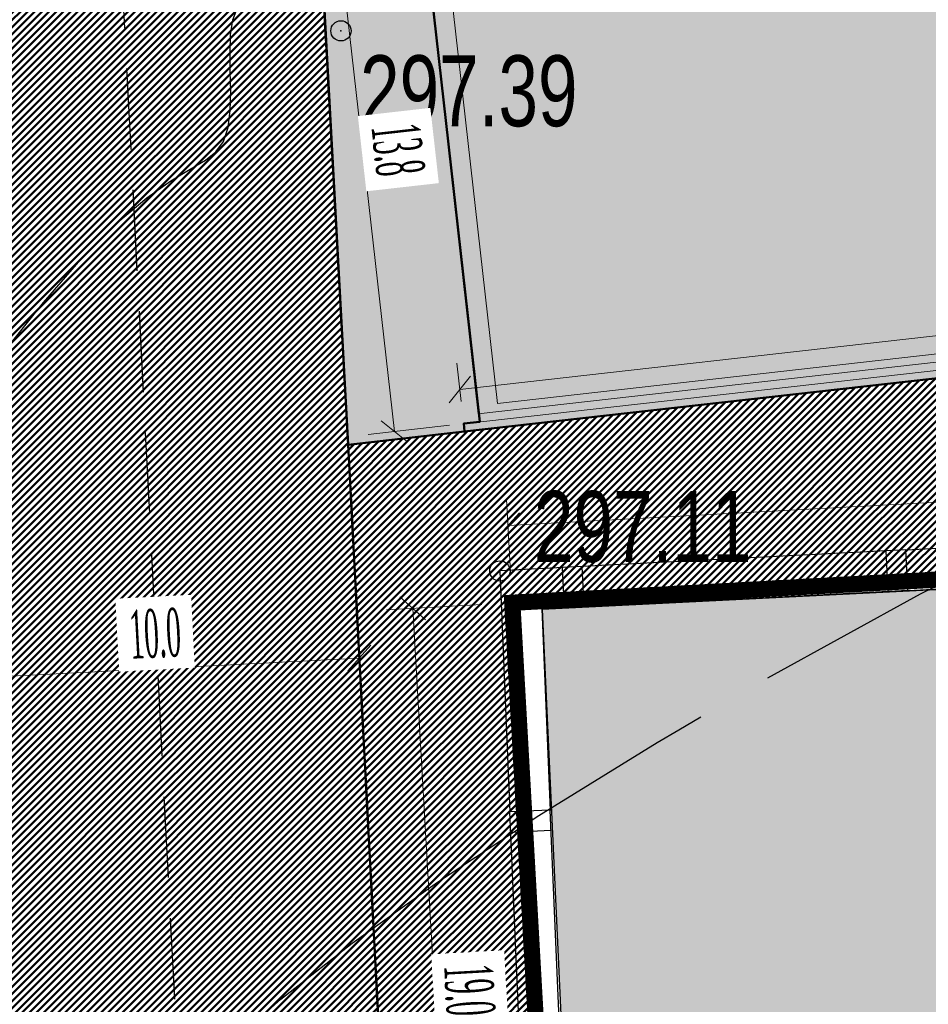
# Model space of a CAD drawing. Extents: x 2931 to 5026, y -2784 to 809.
# Tile 37 of 170: x 3156 to 3179, y -1819 to -1795. Entities that reach past the tile are written whole.
import ezdxf

# ---------------------------------------------------------------- set-up
doc = ezdxf.new("R2010")
doc.units = 0
doc.header["$MEASUREMENT"] = 0
doc.linetypes.add('CONTI', pattern=[0])
doc.linetypes.add('STRIH_1', pattern=[3, 2, -1])
doc.layers.add('.', color=7, linetype='Continuous', lineweight=15)
for name, color, linetype in [('GORIZDEFAULT', 32, 'CONTI'), ('PDF_2D - Общий', 7, 'Continuous'), ('PI_OTDEFAULT', 172, 'CONTI'), ('PI_TTDEFAULT', 5, 'CONTI'), ('SIT_LDEFAULT', 250, 'CONTI')]:
    doc.layers.add(name, color=color, linetype=linetype)
doc.styles.add('SHRFT', font='TXT', dxfattribs={"width": 0.75})
doc.styles.add('TimesNewRomanCyr', font='times.ttf', dxfattribs={"width": 0.4, "height": 1.2})
doc.dimstyles.new('GENPLAN1', dxfattribs={"dimscale": 0.5, "dimtxt": 1.2, "dimasz": 1.2, "dimexe": 1.3, "dimexo": 1.5, "dimgap": 0.5, "dimtad": 1, "dimdec": 1, "dimzin": 0, "dimdsep": 46, "dimtxsty": 'TimesNewRomanCyr', "dimblk1": 'OBLIQUE', "dimblk2": 'OBLIQUE', "dimsah": 1, "dimcen": 1, "dimadec": 0, "dimazin": 0, "dimtfac": 0.75, "dimtdec": 1, "dimtix": 1, "dimtmove": 0, "dimatfit": 3, "dimfxl": 1, "dimtvp": 1.2, "dimtfill": 1, "dimlwd": 0, "dimlwe": 0, "dimarcsym": 0})
pattern_1 = [(45, (0, 0), (-0.08838834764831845, 0.08838834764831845), [])]

# ---------------------------------------------------------------- blocks, each defined once
blk = doc.blocks.new('bstrtthtytt434')
at = {"layer": 'GORIZDEFAULT', "color": 32}
for points in [[(3174.675896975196, 452.201306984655), (3178.442882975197, 454.272735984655), (3182.506168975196, 456.3266619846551), (3186.775373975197, 458.2556989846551), (3191.149816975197, 459.9723099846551), (3195.533237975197, 461.3610189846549), (3199.824956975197, 462.334287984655), (3203.826512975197, 462.789091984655), (3207.591501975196, 462.884262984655), (3211.054443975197, 462.7168179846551), (3214.163064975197, 462.4359809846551), (3216.849674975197, 462.152735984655)], [(3155.703576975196, 460.114181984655), (3156.799134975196, 461.468970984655), (3157.780107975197, 462.597993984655), (3158.633284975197, 463.4490449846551), (3159.354243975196, 464.050059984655), (3159.945888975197, 464.4730909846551), (3160.423643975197, 464.756376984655), (3160.796290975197, 464.9800599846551), (3161.057192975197, 465.186044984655), (3161.245284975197, 465.444929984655), (3161.356139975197, 465.7846519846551), (3161.403726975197, 466.207423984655), (3161.422618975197, 466.6757639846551), (3161.409149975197, 467.1676169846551), (3161.405982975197, 467.639622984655), (3161.415331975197, 468.077814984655), (3161.471767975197, 468.444713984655), (3161.552539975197, 468.657964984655), (3161.662006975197, 468.825646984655)], [(3158.580759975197, 439.507487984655), (3158.897339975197, 440.1303659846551), (3159.301392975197, 440.7885759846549), (3160.135353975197, 441.8513599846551), (3161.247916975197, 443.008383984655), (3162.658925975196, 444.2699519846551), (3164.416164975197, 445.650788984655), (3166.525509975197, 447.158986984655), (3169.028866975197, 448.8011819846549), (3171.949745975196, 450.609735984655), (3172.481159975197, 450.915838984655), (3173.024329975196, 451.238121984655)]]:
    blk.add_lwpolyline(points, dxfattribs=at)
at = {"layer": 'PI_TTDEFAULT', "color": 0}
for centre in [(3164.142197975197, 468.173225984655), (3168.065055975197, 454.841245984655)]:
    blk.add_circle(centre, 0.25, dxfattribs=at)
for p in [(3164.142197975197, 468.173225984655), (3168.065055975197, 454.841245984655)]:
    blk.add_point(p, dxfattribs=at)
at = {"layer": 'SIT_LDEFAULT', "color": 250}
for p, q in [((3186.081048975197, 455.768871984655), (3178.092402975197, 455.355539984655)), ((3178.084312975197, 455.361417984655), (3170.095667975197, 454.948086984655)), ((3177.586582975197, 455.3398589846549), (3177.637790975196, 454.338520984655)), ((3178.135520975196, 454.3600799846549), (3178.084312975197, 455.361417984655)), ((3170.095667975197, 454.948086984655), (3168.065055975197, 454.841245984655)), ((3168.065055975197, 454.841245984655), (3168.313461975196, 448.8883309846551)), ((3169.597937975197, 454.926527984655), (3169.649145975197, 453.9251899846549)), ((3170.146875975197, 453.946748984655), (3170.095667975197, 454.948086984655)), ((3186.132256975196, 454.7675339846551), (3178.143611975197, 454.354201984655)), ((3178.135520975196, 454.3600799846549), (3170.146875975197, 453.946748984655)), ((3169.101421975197, 453.902871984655), (3169.308921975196, 448.9314489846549)), ((3170.146875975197, 453.946748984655), (3169.103633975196, 453.888903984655)), ((3169.300830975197, 448.9373269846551), (3168.305370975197, 448.8942089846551)), ((3169.300830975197, 448.9373269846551), (3169.636231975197, 440.9434979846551)), ((3168.305370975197, 448.8942089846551), (3168.640771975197, 440.900379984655)), ((3168.326929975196, 448.396478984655), (3169.322389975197, 448.4395969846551))]:
    blk.add_line(p, q, dxfattribs=at)
at = {"layer": 'PI_OTDEFAULT', "color": 0, "style": 'SHRFT', "width": 0.75}
for s, p in [('297.39', (3164.612816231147, 465.8184567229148)), ('297.11', (3168.904124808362, 455.0646026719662))]:
    blk.add_text(s, height=1.75, dxfattribs=at).set_placement(p)
blk = doc.blocks.new('_Oblique')
at = {"color": 0, "linetype": 'ByBlock', "lineweight": -2}
blk.add_line((-0.5, -0.5), (0.5, 0.5), dxfattribs=at)
blk = doc.blocks.new('*D146')
at = {"color": 0, "lineweight": 0, "transparency": 16777216}
for p, q in [((3167.621305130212, -1809.03529460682), (3165.266332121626, -1809.167900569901)), ((3165.915304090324, -1809.131357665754), (3166.981956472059, -1828.074228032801)), ((3168.687957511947, -1827.978164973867), (3166.33298450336, -1828.110770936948))]:
    blk.add_line(p, q, dxfattribs=at)
at = {"layer": 'Defpoints', "color": 0, "linetype": 'ByBlock', "lineweight": 50, "transparency": 16777216}
for p in [(3168.370118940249, -1808.99312971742), (3169.436771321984, -1827.936000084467), (3166.981956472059, -1828.074228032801)]:
    blk.add_point(p, dxfattribs=at)
at = {"color": 0, "linetype": 'ByBlock', "lineweight": 0, "transparency": 16777216, "xscale": 0.6, "yscale": 0.6, "zscale": 0.6}
for p, rotation in [((3165.915304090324, -1809.131357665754), 93.22285953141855), ((3166.981956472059, -1828.074228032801), 273.2228595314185)]:
    blk.add_blockref('_Oblique', p, dxfattribs=dict(at, rotation=rotation))
at = {"color": 0, "linetype": 'ByBlock', "lineweight": 50, "transparency": 16777216, "insert": (3167.309379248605, -1818.55432501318), "char_height": 1.2, "attachment_point": 5, "rotation": 273.2228595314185, "style": 'TimesNewRomanCyr', "bg_fill": 3, "box_fill_scale": 1.25, "bg_fill_color": 256, "bg_fill_true_color": 13158600, "bg_fill_transparency": 0}
blk.add_mtext('19.0', dxfattribs=at)
blk = doc.blocks.new('*D147')
at = {"color": 0, "lineweight": 0, "transparency": 16777216}
for p, q in [((3227.77826367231, -1805.005288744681), (3227.679808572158, -1803.198206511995)), ((3168.266223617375, -1807.086195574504), (3227.715170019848, -1803.847243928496)), ((3168.329317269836, -1808.244240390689), (3168.230862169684, -1806.437158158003))]:
    blk.add_line(p, q, dxfattribs=at)
at = {"layer": 'Defpoints', "color": 0, "linetype": 'ByBlock', "lineweight": 50, "transparency": 16777216}
for p in [(3227.715170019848, -1803.847243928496), (3227.819065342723, -1805.754178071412), (3168.370118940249, -1808.99312971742)]:
    blk.add_point(p, dxfattribs=at)
at = {"color": 0, "linetype": 'ByBlock', "lineweight": 0, "transparency": 16777216, "xscale": 0.6, "yscale": 0.6, "zscale": 0.6}
for p, rotation in [((3227.715170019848, -1803.847243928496), 3.118557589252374), ((3168.266223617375, -1807.086195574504), 183.1185575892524)]:
    blk.add_blockref('_Oblique', p, dxfattribs=dict(at, rotation=rotation))
at = {"color": 0, "linetype": 'ByBlock', "lineweight": 50, "transparency": 16777216, "insert": (3197.943795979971, -1804.605883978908), "char_height": 1.2, "attachment_point": 5, "rotation": 3.1185575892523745, "style": 'TimesNewRomanCyr', "bg_fill": 3, "box_fill_scale": 1.25, "bg_fill_color": 256, "bg_fill_true_color": 13158600, "bg_fill_transparency": 0}
blk.add_mtext('59.5', dxfattribs=at)
blk = doc.blocks.new('*D328')
at = {"color": 0, "lineweight": 0, "transparency": 16777216}
for p, q in [((3241.934567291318, -1795.584646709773), (3241.828321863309, -1794.64268175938)), ((3167.075828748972, -1803.72823232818), (3241.901174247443, -1795.288586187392)), ((3167.109221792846, -1804.024292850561), (3167.002976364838, -1803.082327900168))]:
    blk.add_line(p, q, dxfattribs=at)
at = {"layer": 'Defpoints', "color": 0, "linetype": 'ByBlock', "lineweight": 50, "transparency": 16777216}
for p in [(3241.901174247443, -1795.288586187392), (3242.018627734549, -1796.329921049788), (3167.193282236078, -1804.769567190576)]:
    blk.add_point(p, dxfattribs=at)
at = {"color": 0, "linetype": 'ByBlock', "lineweight": 0, "transparency": 16777216, "xscale": 0.6, "yscale": 0.6, "zscale": 0.6}
for p, rotation in [((3241.901174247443, -1795.288586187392), 6.435266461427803), ((3167.075828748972, -1803.72823232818), 186.4352664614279)]:
    blk.add_blockref('_Oblique', p, dxfattribs=dict(at, rotation=rotation))
at = {"color": 0, "linetype": 'ByBlock', "lineweight": 50, "transparency": 16777216, "insert": (3204.391875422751, -1798.651728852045), "char_height": 1.2, "attachment_point": 5, "rotation": 6.435266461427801, "style": 'TimesNewRomanCyr', "bg_fill": 3, "box_fill_scale": 1.25, "bg_fill_color": 256, "bg_fill_true_color": 13158600, "bg_fill_transparency": 0}
blk.add_mtext('75.3', dxfattribs=at)
blk = doc.blocks.new('*D330')
at = {"color": 0, "lineweight": 0, "transparency": 16777216}
for p, q in [((3165.275457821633, -1790.892851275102), (3163.269378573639, -1791.119119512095)), ((3163.91528300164, -1791.046267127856), (3165.462469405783, -1804.763519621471)), ((3166.822644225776, -1804.610103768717), (3164.816564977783, -1804.836372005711))]:
    blk.add_line(p, q, dxfattribs=at)
at = {"layer": 'Defpoints', "color": 0, "linetype": 'ByBlock', "lineweight": 50, "transparency": 16777216}
for p in [(3166.020732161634, -1790.808790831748), (3167.567918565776, -1804.526043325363), (3165.462469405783, -1804.763519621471)]:
    blk.add_point(p, dxfattribs=at)
at = {"color": 0, "linetype": 'ByBlock', "lineweight": 0, "transparency": 16777216, "xscale": 0.6, "yscale": 0.6, "zscale": 0.6}
for p, rotation in [((3163.91528300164, -1791.046267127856), 96.43526647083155), ((3165.462469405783, -1804.763519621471), 276.4352664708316)]:
    blk.add_blockref('_Oblique', p, dxfattribs=dict(at, rotation=rotation))
at = {"color": 0, "linetype": 'ByBlock', "lineweight": 50, "transparency": 16777216, "insert": (3165.545556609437, -1797.808267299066), "char_height": 1.2, "attachment_point": 5, "rotation": 276.43526647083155, "style": 'TimesNewRomanCyr', "bg_fill": 3, "box_fill_scale": 1.25, "bg_fill_color": 256, "bg_fill_true_color": 13158600, "bg_fill_transparency": 0}
blk.add_mtext('13.8', dxfattribs=at)
blk = doc.blocks.new('*D331')
at = {"color": 0, "lineweight": 0, "transparency": 16777216}
for p, q in [((3154.602875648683, -1810.879659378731), (3164.598890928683, -1810.358180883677)), ((3164.598890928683, -1810.358180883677), (3164.632754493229, -1811.007298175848)), ((3154.602875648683, -1810.879659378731), (3154.63673921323, -1811.528776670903))]:
    blk.add_line(p, q, dxfattribs=at)
at = {"layer": 'Defpoints', "color": 0, "linetype": 'ByBlock', "lineweight": 50, "transparency": 16777216}
for p in [(3164.579509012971, -1809.986656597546), (3164.598890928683, -1810.358180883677), (3154.583493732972, -1810.5081350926)]:
    blk.add_point(p, dxfattribs=at)
at = {"color": 0, "linetype": 'ByBlock', "lineweight": 0, "transparency": 16777216, "xscale": 0.6, "yscale": 0.6, "zscale": 0.6}
for p, rotation in [((3164.598890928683, -1810.358180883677), 2.986335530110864), ((3154.602875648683, -1810.879659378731), 182.9863355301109)]:
    blk.add_blockref('_Oblique', p, dxfattribs=dict(at, rotation=rotation))
at = {"color": 0, "linetype": 'ByBlock', "lineweight": 50, "transparency": 16777216, "insert": (3159.555969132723, -1809.757978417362), "char_height": 1.2, "attachment_point": 5, "rotation": 2.986335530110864, "style": 'TimesNewRomanCyr', "bg_fill": 3, "box_fill_scale": 1.25, "bg_fill_color": 256, "bg_fill_true_color": 13158600, "bg_fill_transparency": 0}
blk.add_mtext('10.0', dxfattribs=at)

msp = doc.modelspace()

# ---------------------------------------------------------------- hatches: boundary and pattern name
at = {"layer": '.', "linetype": 'ByBlock', "lineweight": 50}
h = msp.add_hatch(dxfattribs=at)
h.set_pattern_fill('ANSI31', color=252)
h.set_pattern_definition(pattern_1)
edge = h.paths.add_edge_path()
edge.add_line((3056.579508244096, -1552.571742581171), (3060.468574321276, -1561.784514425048))
edge.add_line((3060.468574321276, -1561.784514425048), (3091.428099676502, -1548.71530551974))
edge.add_arc((3092.594819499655, -1551.479137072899), 2.999999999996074, 59.08883293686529, 112.8864824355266, ccw=False)
edge.add_line((3094.135944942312, -1548.905242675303), (3125.421424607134, -1567.637498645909))
edge.add_arc((3123.880299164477, -1570.21139304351), 3.000000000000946, 6.846905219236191, 59.0888329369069, ccw=False)
edge.add_line((3126.858903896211, -1569.853742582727), (3145.92372928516, -1728.630496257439))
edge.add_line((3145.92372928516, -1728.630496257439), (3153.629677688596, -1792.807610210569))
edge.add_line((3153.629677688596, -1792.807610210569), (3155.627738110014, -1829.886791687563))
edge.add_line((3155.627738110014, -1829.886791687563), (3160.809987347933, -1929.677250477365))
edge.add_arc((3157.814024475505, -1929.832834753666), 2.999999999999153, -86.74722545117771, 2.9727744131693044, ccw=False)
edge.add_line((3157.984247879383, -1932.828001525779), (3050.375705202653, -1938.943685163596))
edge.add_line((3050.375705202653, -1938.943685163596), (3050.943116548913, -1948.927574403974))
edge.add_line((3050.943116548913, -1948.927574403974), (3313.191871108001, -1934.085954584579))
edge.add_line((3313.191871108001, -1934.085954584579), (3312.624459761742, -1924.102065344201))
edge.add_line((3312.624459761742, -1924.102065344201), (3173.95866141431, -1931.920132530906))
edge.add_arc((3173.788438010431, -1928.924965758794), 2.999999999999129, 182.972774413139, 273.2527745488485, ccw=False)
edge.add_line((3170.792475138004, -1929.080550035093), (3164.49681413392, -1808.401511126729))
edge.add_line((3164.49681413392, -1808.401511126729), (3163.4838931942, -1789.746789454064))
edge.add_line((3163.4838931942, -1789.746789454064), (3160.81852438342, -1767.850807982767))
edge.add_arc((3164.480270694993, -1768.183669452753), 3.67684413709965, 91.76941746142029, 174.8059522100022, ccw=False)
edge.add_line((3164.36673985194, -1764.508578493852), (3165.328204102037, -1764.41580848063))
edge.add_line((3165.328204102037, -1764.41580848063), (3157.302999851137, -1682.607566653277))
edge.add_arc((3156.299241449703, -1676.094509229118), 6.589950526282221, 187.8889569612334, 278.7611968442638, ccw=False)
edge.add_line((3149.771658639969, -1676.999003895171), (3140.934979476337, -1603.166915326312))
edge.add_line((3140.934979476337, -1603.166915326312), (3139.504408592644, -1590.505141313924))
edge.add_line((3139.504408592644, -1590.505141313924), (3136.203008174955, -1563.793057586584))
edge.add_arc((3133.224403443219, -1564.150708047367), 3.000000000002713, 6.84690521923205, 59.08883293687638)
edge.add_line((3134.765528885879, -1561.576813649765), (3099.87037971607, -1540.683259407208))
edge.add_arc((3101.693711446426, -1538.024492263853), 3.223907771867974, 157.9186088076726, 235.5584146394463, ccw=False)
edge.add_line((3098.706274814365, -1536.812550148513), (3108.700353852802, -1520.326220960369))
edge.add_arc((3111.264605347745, -1521.883338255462), 3.00000000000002, 58.73218183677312, 148.732181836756, ccw=False)
edge.add_line((3112.821722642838, -1519.319086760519), (3205.618491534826, -1575.669040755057))
edge.add_line((3205.618491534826, -1575.669040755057), (3207.292050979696, -1576.579148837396))
edge.add_line((3207.292050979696, -1576.579148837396), (3243.014474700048, -1589.924592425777))
edge.add_line((3243.014474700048, -1589.924592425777), (3266.942729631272, -1598.799066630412))
edge.add_line((3266.942729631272, -1598.799066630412), (3413.241120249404, -1686.858465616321))
edge.add_line((3413.241120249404, -1686.858465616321), (3418.398145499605, -1678.290788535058))
edge.add_line((3418.398145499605, -1678.290788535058), (3272.099754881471, -1590.231389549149))
edge.add_line((3272.099754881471, -1590.231389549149), (3270.420061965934, -1589.423131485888))
edge.add_line((3270.420061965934, -1589.423131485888), (3212.929790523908, -1568.101228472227))
edge.add_line((3212.929790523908, -1568.101228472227), (3210.80888251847, -1567.121535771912))
edge.add_line((3210.80888251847, -1567.121535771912), (3103.502412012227, -1501.960703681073))
edge.add_arc((3105.05952930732, -1499.39645218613), 2.999999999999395, 149.0720988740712, 238.7321818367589, ccw=False)
edge.add_line((3102.486085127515, -1497.85457506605), (3107.443599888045, -1489.580318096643))
edge.add_line((3107.443599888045, -1489.580318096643), (3098.865452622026, -1484.440727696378))
edge.add_line((3098.865452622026, -1484.440727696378), (3093.95672483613, -1492.633557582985))
edge.add_arc((3091.383280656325, -1491.091680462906), 2.999999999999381, 238.7321818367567, 329.07209887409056, ccw=False)
edge.add_line((3089.826163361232, -1493.655931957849), (3029.258160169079, -1456.876588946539))
edge.add_line((3029.258160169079, -1456.876588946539), (3024.067769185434, -1465.424093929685))
edge.add_line((3024.067769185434, -1465.424093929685), (3099.145714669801, -1511.014461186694))
edge.add_arc((3097.588597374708, -1513.578712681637), 2.999999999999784, -31.267816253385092, 58.732181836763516, ccw=False)
edge.add_line((3100.152848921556, -1515.135829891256), (3084.60404677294, -1540.741504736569))
edge.add_line((3084.60404677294, -1540.741504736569), (3056.579508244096, -1552.571742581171))
h = msp.add_hatch(dxfattribs=at)
h.set_pattern_fill('ANSI31', color=72)
h.set_pattern_definition(pattern_1)
edge = h.paths.add_edge_path()
edge.add_line((3198.64854658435, -1772.84186215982), (3204.228626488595, -1772.211541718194))
edge.add_line((3204.228626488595, -1772.211541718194), (3205.797166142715, -1786.120879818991))
edge.add_line((3205.797166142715, -1786.120879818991), (3240.426562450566, -1782.215137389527))
edge.add_line((3240.426562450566, -1782.215137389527), (3240.44861768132, -1782.410685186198))
edge.add_line((3240.44861768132, -1782.410685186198), (3240.049289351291, -1782.456821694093))
edge.add_line((3240.049289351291, -1782.456821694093), (3241.597948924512, -1796.176200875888))
edge.add_line((3241.597948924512, -1796.176200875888), (3241.996162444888, -1796.131186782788))
edge.add_line((3241.996162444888, -1796.131186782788), (3242.018783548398, -1796.331302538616))
edge.add_line((3242.018783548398, -1796.331302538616), (3164.317276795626, -1805.095014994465))
edge.add_line((3164.317276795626, -1805.095014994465), (3165.502113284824, -1827.671693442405))
edge.add_line((3165.502113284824, -1827.671693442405), (3169.410030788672, -1827.461110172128))
edge.add_line((3169.410030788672, -1827.461110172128), (3168.370118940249, -1808.99312971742))
edge.add_line((3168.370118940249, -1808.99312971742), (3257.968945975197, -1804.35639741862))
edge.add_line((3257.968945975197, -1804.35639741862), (3268.704736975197, -1803.207274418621))
edge.add_line((3268.704736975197, -1803.207274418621), (3270.714068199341, -1802.941323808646))
edge.add_line((3270.714068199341, -1802.941323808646), (3269.535281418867, -1793.430181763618))
edge.add_line((3269.535281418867, -1793.430181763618), (3268.265415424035, -1789.367910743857))
edge.add_line((3268.265415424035, -1789.367910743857), (3268.137689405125, -1776.730590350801))
edge.add_line((3268.137689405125, -1776.730590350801), (3268.591353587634, -1776.739380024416))
edge.add_line((3268.591353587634, -1776.739380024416), (3271.151259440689, -1756.651503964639))
edge.add_line((3271.151259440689, -1756.651503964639), (3253.464385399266, -1678.575218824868))
edge.add_line((3253.464385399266, -1678.575218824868), (3246.166203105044, -1642.943717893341))
edge.add_line((3246.166203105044, -1642.943717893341), (3240.206266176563, -1605.984923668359))
edge.add_line((3240.206266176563, -1605.984923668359), (3243.364342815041, -1590.528663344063))
edge.add_line((3243.364342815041, -1590.528663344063), (3206.455271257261, -1576.124094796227))
edge.add_line((3206.455271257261, -1576.124094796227), (3113.046281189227, -1522.808445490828))
edge.add_line((3113.046281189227, -1522.808445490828), (3101.14519328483, -1541.432807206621))
edge.add_line((3101.14519328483, -1541.432807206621), (3134.765528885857, -1561.576813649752))
edge.add_arc((3133.22440344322, -1564.150708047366), 3.000000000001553, 6.849462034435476, 59.088832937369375, ccw=False)
edge.add_line((3136.202992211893, -1563.792924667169), (3146.943135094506, -1653.222730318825))
edge.add_line((3146.943135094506, -1653.222730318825), (3222.727371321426, -1644.063239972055))
edge.add_arc((3223.040655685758, -1647.949911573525), 3.899277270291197, 6.922887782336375, 94.60835138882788, ccw=False)
edge.add_arc((3223.040740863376, -1647.949941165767), 3.899196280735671, -81.47081594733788, 6.923470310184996, ccw=False)
edge.add_line((3223.619042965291, -1651.806014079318), (3196.190003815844, -1655.121177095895))
edge.add_arc((3198.473142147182, -1672.682791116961), 17.70940449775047, 97.40732442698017, 105.2026607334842)
edge.add_arc((3203.298833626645, -1690.430110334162), 36.10110462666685, 105.2072041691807, 108.1649889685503)
edge.add_arc((3188.026555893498, -1642.727951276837), 13.9895464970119, 277.1896508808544, 286.6895548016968, ccw=False)
edge.add_line((3189.777404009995, -1656.607502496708), (3187.842487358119, -1656.841381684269))
edge.add_arc((3184.99443761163, -1658.696363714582), 3.398874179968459, 6.9207488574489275, 33.07686530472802, ccw=False)
edge.add_arc((3184.993523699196, -1658.69677596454), 3.399831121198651, -83.07989968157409, 6.925789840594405, ccw=False)
edge.add_arc((3184.99346771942, -1658.696460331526), 3.400151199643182, 163.5011670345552, 276.9203959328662, ccw=False)
edge.add_line((3181.733315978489, -1657.730831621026), (3147.972979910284, -1661.805289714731))
edge.add_line((3147.972979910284, -1661.805289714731), (3149.771658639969, -1676.999003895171))
edge.add_arc((3156.299241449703, -1676.094509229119), 6.589950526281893, 187.88895696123, 278.7611968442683)
edge.add_line((3157.302999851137, -1682.607566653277), (3156.287946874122, -1672.260203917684))
edge.add_arc((3165.559726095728, -1672.702411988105), 9.282318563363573, 100.07270603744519, 177.2694053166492, ccw=False)
edge.add_line((3163.936269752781, -1663.563165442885), (3168.630711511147, -1663.09359350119))
edge.add_arc((3169.037464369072, -1672.297222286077), 9.212612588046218, 9.79482017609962, 92.53053086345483, ccw=False)
edge.add_line((3178.11578730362, -1670.729968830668), (3178.310066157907, -1672.672228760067))
edge.add_line((3178.310066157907, -1672.672228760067), (3182.539779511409, -1679.443903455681))
edge.add_line((3182.539779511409, -1679.443903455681), (3183.799722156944, -1692.286285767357))
edge.add_line((3183.799722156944, -1692.286285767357), (3187.002343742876, -1691.965936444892))
edge.add_line((3187.002343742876, -1691.965936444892), (3189.210950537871, -1714.886238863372))
edge.add_line((3189.210950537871, -1714.886238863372), (3186.060597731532, -1715.201359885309))
edge.add_line((3186.060597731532, -1715.201359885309), (3186.254695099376, -1717.141805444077))
edge.add_line((3186.254695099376, -1717.141805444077), (3183.233715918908, -1722.304679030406))
edge.add_arc((3187.73220544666, -1721.857132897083), 4.520697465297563, 185.6815518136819, 272.2770185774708)
edge.add_line((3187.911817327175, -1726.374260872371), (3193.870304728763, -1725.778249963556))
edge.add_arc((3192.734762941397, -1721.213392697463), 4.703974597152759, 283.9692133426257, 366.943481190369)
edge.add_line((3197.404238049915, -1720.644728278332), (3197.262375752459, -1719.365448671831))
edge.add_line((3197.262375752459, -1719.365448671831), (3193.661081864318, -1717.879078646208))
edge.add_line((3193.661081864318, -1717.879078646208), (3192.899904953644, -1710.493109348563))
edge.add_line((3192.899904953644, -1710.493109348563), (3189.682132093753, -1710.814974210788))
edge.add_line((3189.682132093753, -1710.814974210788), (3185.735106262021, -1671.355455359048))
edge.add_line((3185.735106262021, -1671.355455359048), (3188.844983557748, -1671.044382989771))
edge.add_line((3188.844983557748, -1671.044382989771), (3188.789684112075, -1670.436909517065))
edge.add_arc((3202.589761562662, -1673.932293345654), 14.23586477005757, 99.41612415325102, 165.7866270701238, ccw=False)
edge.add_line((3200.260722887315, -1659.888240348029), (3222.923904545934, -1657.621305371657))
edge.add_arc((3223.460798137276, -1670.595722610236), 12.98552106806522, 5.712137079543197, 92.3696013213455, ccw=False)
edge.add_line((3236.381839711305, -1669.303266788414), (3237.467507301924, -1680.175342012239))
edge.add_line((3237.467507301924, -1680.175342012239), (3245.489102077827, -1760.369463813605))
edge.add_arc((3232.636911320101, -1760.990893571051), 12.86720568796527, -83.64731502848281, 2.7682123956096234, ccw=False)
edge.add_line((3234.060644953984, -1773.77908987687), (3215.68325286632, -1775.617329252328))
edge.add_arc((3214.378686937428, -1762.897090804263), 12.78696048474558, 185.7956058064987, 275.8556841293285, ccw=False)
edge.add_line((3201.657087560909, -1764.188318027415), (3199.058106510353, -1738.113761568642))
edge.add_arc((3194.432319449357, -1738.576466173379), 4.648870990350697, 5.712137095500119, 93.3895282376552)
edge.add_line((3194.157459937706, -1733.935727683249), (3187.347289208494, -1734.627366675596))
edge.add_arc((3187.957506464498, -1738.984328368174), 4.399486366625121, 97.97273957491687, 185.7133964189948)
edge.add_line((3183.579875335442, -1739.422307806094), (3184.27298960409, -1746.350795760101))
edge.add_line((3184.27298960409, -1746.350795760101), (3184.892601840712, -1746.84194319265))
edge.add_line((3184.892601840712, -1746.84194319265), (3197.794868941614, -1745.614976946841))
edge.add_line((3197.794868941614, -1745.614976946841), (3199.787466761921, -1766.345835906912))
edge.add_arc((3189.185059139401, -1767.471623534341), 10.66200943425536, -84.22149646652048, 6.061084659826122, ccw=False)
edge.add_line((3190.258542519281, -1778.079454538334), (3179.89345328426, -1779.128373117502))
edge.add_arc((3178.567549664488, -1766.175993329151), 13.02006768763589, 184.5809880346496, 275.8448699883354, ccw=False)
edge.add_line((3165.58907542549, -1767.215882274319), (3165.328204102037, -1764.41580848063))
edge.add_line((3165.328204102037, -1764.41580848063), (3164.846212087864, -1764.462315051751))
edge.add_line((3164.846212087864, -1764.462315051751), (3167.773249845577, -1790.409524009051))
edge.add_line((3167.773249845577, -1790.409524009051), (3200.231651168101, -1786.748496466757))
edge.add_line((3200.231651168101, -1786.748496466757), (3198.64854658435, -1772.84186215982))
at = {"layer": '.', "linetype": 'ByBlock', "lineweight": -3}
h = msp.add_hatch(dxfattribs=at)
h.set_pattern_fill('CROSS', color=42, scale=5)
h.set_pattern_definition([(3.388483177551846, (3052.253794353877, -1763.992207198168), (1.173932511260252, 1.321696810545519), [0.6249999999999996, -1.874999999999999]), (93.3884831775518, (3052.584218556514, -1764.285690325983), (-1.321696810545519, 1.173932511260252), [0.6249999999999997, -1.874999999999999])])
h.paths.add_polyline_path([(3057.169016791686, -1933.870255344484), (3156.580532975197, -1928.79801741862), (3151.808945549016, -1830.104238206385), (3052.676146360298, -1835.817995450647)])
h.paths.add_polyline_path([(3169.103633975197, -1809.16010341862), (3174.540263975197, -1927.06315341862), (3312.651049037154, -1921.891875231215), (3420.635490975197, -1917.30581241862), (3412.027982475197, -1692.66360041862), (3332.975436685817, -1645.605354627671), (3327.617870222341, -1654.458413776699), (3259.588578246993, -1611.149106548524), (3264.093324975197, -1602.84619241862), (3243.839127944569, -1590.811400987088), (3240.660753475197, -1605.55525791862), (3255.666541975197, -1687.23485391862), (3271.751313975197, -1756.71966341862), (3269.571880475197, -1773.10864041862), (3282.781068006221, -1774.865220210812), (3282.664631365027, -1793.207841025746), (3269.535281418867, -1793.430181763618), (3272.518974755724, -1817.504366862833), (3258.385354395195, -1818.341207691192), (3256.307277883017, -1804.807037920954)])
at = {"lineweight": 40, "true_color": 0x7d7d7d}
h = msp.add_hatch(color=8, dxfattribs=at)
h.dxf.hatch_style = 1
h.paths.add_polyline_path([(3242.018627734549, -1796.329921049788), (3241.996212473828, -1796.131181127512), (3241.597948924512, -1796.176200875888), (3240.050392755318, -1782.455601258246), (3240.44861768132, -1782.410685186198), (3240.426562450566, -1782.215137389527), (3205.797166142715, -1786.120879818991), (3204.227095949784, -1772.21171431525), (3198.662366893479, -1772.839242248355), (3200.231651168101, -1786.748496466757), (3165.600720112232, -1790.654865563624), (3165.623146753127, -1790.85363302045), (3166.020732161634, -1790.808790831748), (3167.567198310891, -1804.526124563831), (3167.170838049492, -1804.570830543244), (3167.182049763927, -1804.670200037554), (3167.193282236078, -1804.769567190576)])
h = msp.add_hatch(color=8, dxfattribs=at)
h.dxf.hatch_style = 1
h.paths.add_polyline_path([(3167.193282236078, -1804.769567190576), (3164.317219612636, -1805.093961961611), (3163.545254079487, -1790.876858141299), (3165.600720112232, -1790.654865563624), (3165.623146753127, -1790.85363302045), (3166.020732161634, -1790.808790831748), (3167.567918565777, -1804.526043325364), (3167.170956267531, -1804.571878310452)])
at = {"layer": 'PDF_2D - Общий', "transparency": 33554560}
h = msp.add_hatch(color=2, dxfattribs=at)
h.paths.add_polyline_path([(3203.861674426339, -1772.656123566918), (3205.145999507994, -1784.048960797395), (3205.42974900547, -1786.56803045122), (3240.059841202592, -1782.664511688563), (3241.549968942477, -1795.875739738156), (3241.561713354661, -1795.98008086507), (3167.530501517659, -1804.325429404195), (3166.02932493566, -1791.009781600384), (3200.660013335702, -1787.106195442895), (3200.377892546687, -1784.601534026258), (3199.091938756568, -1773.194288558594)], flags=0)
h.paths.add_polyline_path([(3199.40250094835, -1774.165551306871), (3200.576570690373, -1784.578572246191), (3200.881212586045, -1787.282464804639), (3180.858001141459, -1789.539349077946), (3181.127083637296, -1791.924216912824), (3180.729615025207, -1791.96914680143), (3180.460532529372, -1789.584278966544), (3166.548681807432, -1791.152850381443), (3168.004928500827, -1804.071029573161), (3181.916779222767, -1802.502458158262), (3181.648193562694, -1800.117534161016), (3182.04566217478, -1800.072604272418), (3182.314247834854, -1802.457528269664), (3226.844079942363, -1797.437961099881), (3226.575245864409, -1795.053065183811), (3226.972714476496, -1795.008135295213), (3227.241548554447, -1797.393031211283), (3241.042455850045, -1795.837000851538), (3239.58610978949, -1782.918832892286), (3225.785252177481, -1784.474857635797), (3226.054135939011, -1786.859747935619), (3225.656667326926, -1786.904677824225), (3225.387783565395, -1784.519787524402), (3205.253479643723, -1786.789229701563), (3204.947321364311, -1784.071922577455), (3203.774768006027, -1773.672316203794)], flags=0)
h.paths.add_polyline_path([(3199.368803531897, -1773.867449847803), (3203.741070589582, -1773.374214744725), (3203.685405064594, -1772.877322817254), (3199.31313800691, -1773.370557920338)], flags=0)

# ---------------------------------------------------------------- linework, layer by layer
at = {"color": 7, "linetype": 'ByBlock', "lineweight": 30}
msp.add_lwpolyline([(3170.792475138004, -1929.080550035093), (3164.49681413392, -1808.401511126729), (3163.4838931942, -1789.746789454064), (3160.81852438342, -1767.850807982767, -0.3790484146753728), (3164.36673985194, -1764.508578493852), (3165.328204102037, -1764.41580848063), (3157.302999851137, -1682.607566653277, -0.4186794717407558), (3149.771658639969, -1676.999003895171), (3140.934979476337, -1603.166915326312), (3139.504408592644, -1590.505141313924), (3136.203008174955, -1563.793057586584, 0.2319803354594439), (3134.765528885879, -1561.576813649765), (3099.87037971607, -1540.683259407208, -0.352350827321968), (3098.706274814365, -1536.812550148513), (3108.700353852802, -1520.326220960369, -0.4142135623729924), (3112.821722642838, -1519.319086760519), (3205.618491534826, -1575.669040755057), (3207.292050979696, -1576.579148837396), (3243.014474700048, -1589.924592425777), (3266.942729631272, -1598.799066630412), (3413.241120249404, -1686.858465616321)], format="xyb", dxfattribs=at)
at = {"color": 7, "linetype": 'STRIH_1', "lineweight": 30, "true_color": 0xfff5eb}
msp.add_lwpolyline([(3097.145884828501, -1544.264677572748), (3131.066978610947, -1565.455480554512), (3158.543692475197, -1789.81319491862), (3165.759171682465, -1930.388950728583)], dxfattribs=at)
at = {"color": 7, "linetype": 'ByBlock', "lineweight": -2}
msp.add_lwpolyline([(3169.103633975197, -1809.16010341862), (3174.540263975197, -1927.06315341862), (3312.651049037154, -1921.891875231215), (3420.635490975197, -1917.30581241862), (3412.027982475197, -1692.66360041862), (3332.975436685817, -1645.605354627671), (3327.617870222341, -1654.458413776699), (3259.588578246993, -1611.149106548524), (3264.093324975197, -1602.84619241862), (3243.839127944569, -1590.811400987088), (3240.660753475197, -1605.555257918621), (3255.666541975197, -1687.234853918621), (3271.751313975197, -1756.71966341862), (3269.571880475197, -1773.10864041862), (3282.781068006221, -1774.865220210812), (3282.664631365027, -1793.207841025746), (3269.535281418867, -1793.430181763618), (3272.518974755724, -1817.504366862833), (3258.385354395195, -1818.341207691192), (3256.307277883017, -1804.807037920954)], close=True, dxfattribs=at)
at = {"color": 5, "linetype": 'ByBlock', "lineweight": 50}
msp.add_lwpolyline([(3242.018627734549, -1796.329921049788), (3241.996212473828, -1796.131181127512), (3241.597948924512, -1796.176200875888), (3240.050392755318, -1782.455601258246), (3240.44861768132, -1782.410685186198), (3240.426562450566, -1782.215137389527), (3205.797166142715, -1786.120879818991), (3204.227095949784, -1772.21171431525), (3198.662366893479, -1772.839242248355), (3200.231651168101, -1786.748496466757), (3165.600720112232, -1790.654865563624), (3165.623146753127, -1790.85363302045), (3166.020732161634, -1790.808790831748), (3167.567198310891, -1804.526124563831), (3167.170838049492, -1804.570830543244), (3167.182049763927, -1804.670200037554), (3167.193282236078, -1804.769567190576)], close=True, dxfattribs=at)
msp.add_lwpolyline([(3167.193282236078, -1804.769567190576), (3164.317219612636, -1805.093961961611), (3163.545254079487, -1790.876858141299), (3165.600720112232, -1790.654865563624), (3165.623146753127, -1790.85363302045), (3166.020732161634, -1790.808790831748), (3167.567918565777, -1804.526043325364), (3167.170956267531, -1804.571878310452), (3167.193282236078, -1804.769567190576)], dxfattribs=at)
at = {"color": 7, "linetype": 'ByBlock', "lineweight": 50, "const_width": 0.4000000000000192}
msp.add_lwpolyline([(3169.436771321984, -1827.936000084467), (3168.370118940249, -1808.99312971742), (3227.819065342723, -1805.754178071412), (3257.968945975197, -1804.35639741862)], dxfattribs=at)
at = {"layer": 'PDF_2D - Общий', "lineweight": 5}
for points in [[(3180.858001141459, -1789.539349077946), (3181.127083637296, -1791.924216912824), (3180.729615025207, -1791.96914680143), (3180.460532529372, -1789.584278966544), (3166.548681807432, -1791.152850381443), (3168.004928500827, -1804.071029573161), (3181.916779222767, -1802.502458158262), (3181.648193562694, -1800.117534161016), (3182.04566217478, -1800.072604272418), (3181.648193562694, -1800.117534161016), (3181.916779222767, -1802.502458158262), (3168.004928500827, -1804.071029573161), (3166.548681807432, -1791.152850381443), (3180.460532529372, -1789.584278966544), (3180.729615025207, -1791.96914680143), (3181.127083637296, -1791.924216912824), (3180.858001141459, -1789.539349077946), (3200.881212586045, -1787.282464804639), (3200.576570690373, -1784.578572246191), (3199.40250094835, -1774.165551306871), (3203.774768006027, -1773.672316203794), (3199.40250094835, -1774.165551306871), (3200.881212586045, -1787.282464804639)], [(3205.42980516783, -1786.56852728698), (3240.060636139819, -1782.664421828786), (3241.561713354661, -1795.98008086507), (3167.530501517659, -1804.325429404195), (3166.02932493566, -1791.009781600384), (3167.530501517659, -1804.325429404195), (3241.561713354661, -1795.98008086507), (3241.549968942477, -1795.875739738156), (3240.059841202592, -1782.664511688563)], [(3167.179461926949, -1804.772187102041), (3242.00480742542, -1796.332540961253), (3241.982392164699, -1796.133801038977), (3167.156996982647, -1804.573452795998)]]:
    msp.add_lwpolyline(points, close=True, dxfattribs=at)

# ---------------------------------------------------------------- block references
at = {"linetype": 'ByBlock'}
msp.add_blockref('bstrtthtytt434', (0, -2263.049007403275), dxfattribs=at)

# ---------------------------------------------------------------- next in the draw order: dimensions: what is measured, and where the dimension line sits
at = {"color": 5, "linetype": 'ByBlock', "lineweight": 50}
dim = msp.add_aligned_dim(p1=(3168.370118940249, -1808.99312971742), p2=(3169.436771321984, -1827.936000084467), distance=-2.458703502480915, dimstyle='GENPLAN1', override={"dimfxl": 6, "dimfxlon": 1, "dimarcsym": 1}, dxfattribs=at)
dim.commit()
dim.dimension.update_dxf_attribs({"geometry": '*D146', "text_midpoint": (3167.309379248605, -1818.55432501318)})

# ---------------------------------------------------------------- next in the draw order: linework, layer by layer
msp.add_lwpolyline([(3096.510596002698, -1550.327070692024), (3101.14519328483, -1541.432807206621), (3134.766303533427, -1561.577277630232, -0.2319010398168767), (3136.203008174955, -1563.793057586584), (3149.771658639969, -1676.999003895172, 0.4186794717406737), (3157.302999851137, -1682.607566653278), (3165.328204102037, -1764.41580848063), (3164.36673985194, -1764.508578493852, 0.3790484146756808), (3160.81852438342, -1767.850807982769), (3163.545254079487, -1790.876858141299), (3164.317219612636, -1805.093961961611), (3165.502113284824, -1827.671693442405)], format="xyb", dxfattribs=at)

# ---------------------------------------------------------------- next in the draw order: dimensions: what is measured, and where the dimension line sits
dim = msp.add_aligned_dim(p1=(3168.370118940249, -1808.99312971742), p2=(3227.819065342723, -1805.754178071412), distance=1.9097623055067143, dimstyle='GENPLAN1', override={"dimfxl": 6, "dimfxlon": 1, "dimarcsym": 1}, dxfattribs=at)
dim.commit()
dim.dimension.update_dxf_attribs({"geometry": '*D147', "text_midpoint": (3197.943795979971, -1804.605883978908)})

# ---------------------------------------------------------------- next in the draw order: dimensions: what is measured, and where the dimension line sits
for p1, p2, distance, picture, middle in [((3167.193282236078, -1804.769567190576), (3242.018627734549, -1796.329921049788), 1.0479377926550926, '*D328', (3204.391875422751, -1798.651728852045)), ((3154.583493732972, -1810.5081350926), (3164.579509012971, -1809.986656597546), -0.37202950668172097, '*D331', (3159.555969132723, -1809.757978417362))]:
    dim = msp.add_aligned_dim(p1=p1, p2=p2, distance=distance, dimstyle='GENPLAN1', override={"dimfxl": 6, "dimfxlon": 1, "dimarcsym": 1}, dxfattribs=at)
    dim.commit()
    dim.dimension.update_dxf_attribs({"geometry": picture, "text_midpoint": middle})

# ---------------------------------------------------------------- next in the draw order: dimensions: what is measured, and where the dimension line sits
dim = msp.add_aligned_dim(p1=(3166.020732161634, -1790.808790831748), p2=(3167.567918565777, -1804.526043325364), distance=-2.1187994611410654, dimstyle='GENPLAN1', override={"dimfxl": 6, "dimfxlon": 1, "dimarcsym": 1}, dxfattribs=at)
dim.commit()
dim.dimension.update_dxf_attribs({"geometry": '*D330', "text_midpoint": (3165.545556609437, -1797.808267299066)})

doc.saveas('drawing.dxf')
